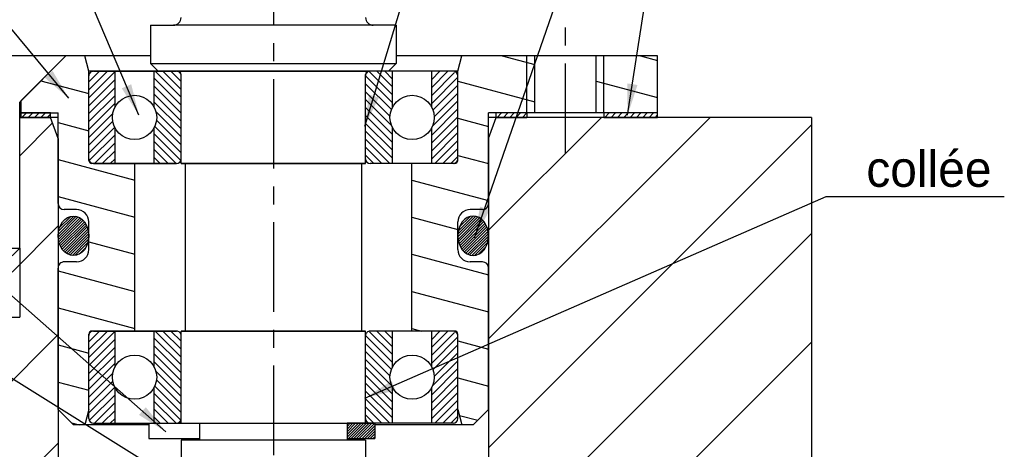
# Model space of a CAD drawing. Extents: x -58 to 1347, y -203 to 217.
# Tile 5 of 10: x 96 to 206, y 19 to 67. Entities that reach past the tile are written whole.
import ezdxf

# ---------------------------------------------------------------- set-up
doc = ezdxf.new("R2010")
doc.units = 0
doc.header["$LTSCALE"] = 8
doc.header["$MEASUREMENT"] = 0
doc.linetypes.add('CENTER', pattern=[2, 1.25, -0.25, 0.25, -0.25])
for name, color, linetype in [('001_GEARBOX_LH', 160, 'CONTINUOUS'), ('003_OUTPUT_SHAFT', 7, 'CONTINUOUS'), ('006_INPUT_SHAFT', 150, 'CONTINUOUS'), ('007_BEARING_HOUSING', 7, 'CONTINUOUS'), ('008_COVER', 7, 'CONTINUOUS'), ('06', 7, 'CONTINUOUS'), ('AXES', 5, 'CENTER'), ('BRGS', 7, 'CONTINUOUS'), ('FIXINGS', 70, 'CONTINUOUS'), ('HACHURES', 5, 'CONTINUOUS'), ('MERGE', 7, 'CONTINUOUS')]:
    doc.layers.add(name, color=color, linetype=linetype)
doc.styles.get("Standard").update_dxf_attribs({"font": 'txt', "height": 4})
doc.styles.add('STYLE1', font='romans.shx')
doc.dimstyles.new('FOCAS1', dxfattribs={"dimtxt": 3.5, "dimasz": 3.5, "dimexe": 1, "dimexo": 1, "dimgap": 1, "dimtad": 1, "dimdec": 7, "dimtxsty": 'STYLE1', "dimcen": 0, "dimclre": 256, "dimclrt": 4, "dimazin": 3, "dimtfac": 1, "dimtdec": 4, "dimtofl": 0, "dimtmove": 0, "dimatfit": 3, "dimtolj": 1})
pattern_1 = [(44.99999999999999, (-386.9363995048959, -279.3187683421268), (-0.1516744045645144, 0.1516744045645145), [])]
pattern_2 = [(45, (0, 0), (-0.3535533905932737, 0.3535533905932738), [])]

msp = doc.modelspace()

# ---------------------------------------------------------------- hatches: boundary and pattern name
at = {"layer": 'HACHURES'}
h = msp.add_hatch(dxfattribs=at)
h.set_pattern_fill('ANSI31', color=256, scale=5, angle=180, style=0)
h.set_pattern_definition([(225, (100.5019605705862, 5.422229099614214), (0.4419417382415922, -0.4419417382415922), [])])
edge = h.paths.add_edge_path()
edge.add_arc((109.2729657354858, 56.3940948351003), 2.470021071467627, 152.3478983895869, 207.6521016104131)
edge.add_line((107.0850657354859, 55.24775383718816), (107.0850657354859, 51.24609483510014))
edge.add_line((107.0850657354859, 51.24609483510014), (104.6826657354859, 51.24609483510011))
edge.add_line((104.6826657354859, 51.24609483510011), (104.167865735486, 51.7608948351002))
edge.add_line((104.167865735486, 51.7608948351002), (104.1678657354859, 61.02729483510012))
edge.add_line((104.1678657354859, 61.02729483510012), (104.6826657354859, 61.54209483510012))
edge.add_line((104.6826657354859, 61.5420948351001), (107.0997272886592, 61.54209483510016))
edge.add_line((107.0997272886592, 61.54209483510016), (107.0850657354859, 57.54043583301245))
h = msp.add_hatch(dxfattribs=at)
h.set_pattern_fill('ANSI31', color=256, scale=5, angle=90, style=0)
h.set_pattern_definition([(135, (100.5019605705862, 5.422229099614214), (-0.4419417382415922, -0.4419417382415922), [])])
edge = h.paths.add_edge_path()
edge.add_line((111.460865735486, 61.54209483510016), (111.460865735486, 57.54043583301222))
edge.add_arc((109.2729657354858, 56.3940948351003), 2.470021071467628, 332.34789838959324, 387.65210161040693, ccw=False)
edge.add_line((111.460865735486, 55.24775383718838), (111.460865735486, 51.24609483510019))
edge.add_line((111.460865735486, 51.24609483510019), (113.9490657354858, 51.24609483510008))
edge.add_line((113.9490657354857, 51.24609483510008), (114.4638657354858, 51.76089483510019))
edge.add_line((114.4638657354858, 51.7608948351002), (114.463865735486, 61.02729483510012))
edge.add_line((114.463865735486, 61.02729483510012), (113.9490657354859, 61.54209483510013))
edge.add_line((113.9490657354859, 61.54209483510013), (111.460865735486, 61.54209483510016))
h = msp.add_hatch(dxfattribs=at)
h.set_pattern_fill('ANSI31', color=256, scale=5, angle=90, style=0)
h.set_pattern_definition([(135, (100.5019605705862, 5.422229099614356), (-0.4419417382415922, -0.4419417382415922), [])])
edge = h.paths.add_edge_path()
edge.add_arc((140.2467657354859, 56.39409483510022), 2.470021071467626, 152.3478983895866, 207.6521016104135)
edge.add_line((138.0588657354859, 55.24775383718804), (138.0588657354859, 51.24609483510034))
edge.add_line((138.0588657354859, 51.24609483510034), (135.5706657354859, 51.24609483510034))
edge.add_line((135.5706657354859, 51.24609483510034), (135.0558657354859, 51.76089483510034))
edge.add_line((135.055865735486, 51.76089483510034), (135.055865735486, 61.02729483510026))
edge.add_line((135.055865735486, 61.02729483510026), (135.570665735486, 61.54209483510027))
edge.add_line((135.5706657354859, 61.54209483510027), (138.0588657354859, 61.54209483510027))
edge.add_line((138.0588657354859, 61.54209483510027), (138.0588657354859, 57.5404358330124))
h = msp.add_hatch(dxfattribs=at)
h.set_pattern_fill('ANSI31', color=256, scale=5, angle=180, style=0)
h.set_pattern_definition([(225, (100.5019605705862, 5.422229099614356), (0.4419417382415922, -0.4419417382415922), [])])
edge = h.paths.add_edge_path()
edge.add_arc((140.2467657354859, 56.39409483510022), 2.47002107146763, 332.3478983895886, 387.652101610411)
edge.add_line((142.4346657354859, 57.54043583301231), (142.4346657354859, 61.54209483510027))
edge.add_line((142.4346657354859, 61.54209483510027), (144.8370657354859, 61.54209483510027))
edge.add_line((144.8370657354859, 61.54209483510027), (145.3518657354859, 61.02729483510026))
edge.add_line((145.3518657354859, 61.02729483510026), (145.3518657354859, 51.76089483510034))
edge.add_line((145.3518657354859, 51.76089483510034), (144.8370657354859, 51.24609483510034))
edge.add_line((144.8370657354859, 51.24609483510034), (142.4346657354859, 51.24609483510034))
edge.add_line((142.4346657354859, 51.24609483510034), (142.4346657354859, 55.24775383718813))
h = msp.add_hatch(dxfattribs=at)
h.set_pattern_fill('ANSI31', color=256, scale=4, style=0)
h.set_pattern_definition(pattern_2)
h.paths.add_polyline_path([(81.85986573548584, 56.8940948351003), (81.85986573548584, 56.3940948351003), (87.69426573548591, 56.3940948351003), (87.69426573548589, 56.8940948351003)])
h.paths.add_polyline_path([(96.61746573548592, 56.8940948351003), (96.61746573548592, 56.3940948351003), (99.87786573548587, 56.3940948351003), (99.87786573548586, 56.8940948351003)])
h = msp.add_hatch(dxfattribs=at)
h.set_pattern_fill('ANSI31', color=256, scale=4, style=0)
h.set_pattern_definition(pattern_2)
h.paths.add_polyline_path([(153.0738657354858, 56.39409483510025), (153.0738657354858, 56.89409483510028), (149.6418657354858, 56.89409483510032), (149.6418657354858, 56.3940948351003)])
h.paths.add_polyline_path([(161.6538657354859, 56.39409483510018), (167.6598657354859, 56.39409483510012), (167.6598657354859, 56.89409483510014), (161.6538657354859, 56.8940948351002)])
h = msp.add_hatch(dxfattribs=at)
h.set_pattern_fill('ANSI31', color=256, scale=1.716, angle=-1.272221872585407e-14, style=0)
h.set_pattern_definition(pattern_1)
edge = h.paths.add_edge_path()
edge.add_ellipse((147.067865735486, 43.18089483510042), major_axis=(-4.043146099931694e-16, -2.201058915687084), ratio=0.7796247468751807, start_angle=0, end_angle=360, ccw=False)
edge = h.paths.add_edge_path()
edge.add_ellipse((102.4518657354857, 43.18089483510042), major_axis=(-6.73857683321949e-16, -2.201058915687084), ratio=0.7796247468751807, start_angle=0, end_angle=360)
h = msp.add_hatch(dxfattribs=at)
h.set_pattern_fill('ANSI31', color=256, scale=5, angle=180, style=0)
h.set_pattern_definition([(225, (100.5019605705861, -23.57817090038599), (0.4419417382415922, -0.4419417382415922), [])])
edge = h.paths.add_edge_path()
edge.add_arc((109.2729657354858, 27.3936948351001), 2.470021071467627, 152.3478983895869, 207.6521016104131)
edge.add_line((107.0850657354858, 26.24735383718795), (107.0850657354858, 22.24569483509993))
edge.add_line((107.0850657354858, 22.24569483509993), (104.6826657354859, 22.2456948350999))
edge.add_line((104.6826657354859, 22.2456948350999), (104.167865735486, 22.7604948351))
edge.add_line((104.167865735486, 22.7604948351), (104.1678657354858, 32.02689483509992))
edge.add_line((104.1678657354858, 32.02689483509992), (104.6826657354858, 32.54169483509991))
edge.add_line((104.6826657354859, 32.5416948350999), (107.0997272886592, 32.54169483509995))
edge.add_line((107.0997272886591, 32.54169483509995), (107.0850657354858, 28.54003583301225))
h = msp.add_hatch(dxfattribs=at)
h.set_pattern_fill('ANSI31', color=256, scale=5, angle=90, style=0)
h.set_pattern_definition([(135, (100.5019605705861, -23.57817090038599), (-0.4419417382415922, -0.4419417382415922), [])])
edge = h.paths.add_edge_path()
edge.add_line((111.4608657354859, 32.54169483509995), (111.4608657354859, 28.54003583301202))
edge.add_arc((109.2729657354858, 27.3936948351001), 2.470021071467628, 332.34789838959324, 387.65210161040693, ccw=False)
edge.add_line((111.4608657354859, 26.24735383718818), (111.4608657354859, 22.24569483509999))
edge.add_line((111.4608657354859, 22.24569483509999), (113.9490657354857, 22.24569483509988))
edge.add_line((113.9490657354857, 22.24569483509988), (114.4638657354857, 22.76049483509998))
edge.add_line((114.4638657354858, 22.7604948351), (114.4638657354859, 32.02689483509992))
edge.add_line((114.4638657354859, 32.02689483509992), (113.9490657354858, 32.54169483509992))
edge.add_line((113.9490657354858, 32.54169483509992), (111.4608657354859, 32.54169483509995))
h = msp.add_hatch(dxfattribs=at)
h.set_pattern_fill('ANSI31', color=256, scale=5, angle=90, style=0)
h.set_pattern_definition([(135, (100.5019605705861, -23.57817090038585), (-0.4419417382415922, -0.4419417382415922), [])])
edge = h.paths.add_edge_path()
edge.add_arc((140.2467657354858, 27.39369483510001), 2.470021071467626, 152.3478983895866, 207.6521016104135)
edge.add_line((138.0588657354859, 26.24735383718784), (138.0588657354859, 22.24569483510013))
edge.add_line((138.0588657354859, 22.24569483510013), (135.5706657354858, 22.24569483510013))
edge.add_line((135.5706657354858, 22.24569483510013), (135.0558657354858, 22.76049483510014))
edge.add_line((135.0558657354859, 22.76049483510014), (135.0558657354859, 32.02689483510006))
edge.add_line((135.0558657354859, 32.02689483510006), (135.5706657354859, 32.54169483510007))
edge.add_line((135.5706657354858, 32.54169483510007), (138.0588657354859, 32.54169483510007))
edge.add_line((138.0588657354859, 32.54169483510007), (138.0588657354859, 28.54003583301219))
h = msp.add_hatch(dxfattribs=at)
h.set_pattern_fill('ANSI31', color=256, scale=5, angle=180, style=0)
h.set_pattern_definition([(225, (100.5019605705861, -23.57817090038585), (0.4419417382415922, -0.4419417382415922), [])])
edge = h.paths.add_edge_path()
edge.add_arc((140.2467657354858, 27.39369483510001), 2.47002107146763, 332.3478983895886, 387.652101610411)
edge.add_line((142.4346657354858, 28.54003583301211), (142.4346657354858, 32.54169483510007))
edge.add_line((142.4346657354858, 32.54169483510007), (144.8370657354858, 32.54169483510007))
edge.add_line((144.8370657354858, 32.54169483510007), (145.3518657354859, 32.02689483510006))
edge.add_line((145.3518657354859, 32.02689483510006), (145.3518657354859, 22.76049483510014))
edge.add_line((145.3518657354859, 22.76049483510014), (144.8370657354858, 22.24569483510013))
edge.add_line((144.8370657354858, 22.24569483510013), (142.4346657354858, 22.24569483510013))
edge.add_line((142.4346657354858, 22.24569483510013), (142.4346657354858, 26.24735383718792))
h = msp.add_hatch(dxfattribs=at)
h.set_pattern_fill('ANSI31', color=256, scale=1.716, angle=-1.272221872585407e-14, style=0)
h.set_pattern_definition(pattern_1)
edge = h.paths.add_edge_path()
edge.add_line((136.0854657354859, 22.24569483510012), (136.0854657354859, 20.52969483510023))
edge.add_line((132.9966657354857, 22.24569483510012), (136.0854657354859, 22.24569483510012))
edge.add_line((132.9966657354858, 22.24569483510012), (132.9966657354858, 20.35809483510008))
edge.add_line((132.9966657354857, 20.52969483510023), (136.0854657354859, 20.52969483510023))

# ---------------------------------------------------------------- linework, layer by layer
at = {"layer": '001_GEARBOX_LH', "color": 7}
for p, q in [((96.44586573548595, 56.8940948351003), (100.7358657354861, 56.8940948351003)), ((96.44586573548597, 56.3940948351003), (99.87786573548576, 56.3940948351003)), ((100.7358657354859, 54.03675920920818), (99.87786573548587, 56.3940948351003)), ((148.7838657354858, 54.03675920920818), (149.6418657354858, 56.3940948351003)), ((184.8198657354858, 56.39409483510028), (184.8198657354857, 12.63609483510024)), ((100.7358657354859, 54.03675920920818), (100.7358657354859, -0.2339051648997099)), ((148.7838657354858, 54.03675920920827), (148.7838657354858, -0.2339051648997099)), ((87.86586573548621, 34.08609483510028), (96.44586573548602, 34.08609483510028))]:
    msp.add_line(p, q, dxfattribs=at)
at = {"layer": '001_GEARBOX_LH', "color": 5}
msp.add_line((96.44586573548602, 41.80809483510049), (96.44586573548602, 34.08609483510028), dxfattribs=at)
at = {"layer": '006_INPUT_SHAFT', "color": 7}
for p, q in [((111.0318657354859, 66.69009483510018), (111.0318657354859, 62.40009483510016)), ((111.0318657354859, 66.69009483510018), (113.6058657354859, 66.69009483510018)), ((135.9138657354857, 66.69009483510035), (113.6058657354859, 66.69009483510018)), ((138.4878657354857, 66.69009483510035), (135.9138657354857, 66.69009483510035)), ((138.4878657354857, 66.69009483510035), (138.4878657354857, 62.40009483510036)), ((111.0318657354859, 62.40009483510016), (138.4878657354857, 62.40009483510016)), ((111.0318657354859, 62.40009483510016), (111.8898657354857, 61.54209483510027)), ((138.4878657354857, 62.40009483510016), (137.6298657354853, 61.54209483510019)), ((114.1206657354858, 61.54209483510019), (111.8898657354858, 61.54209483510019)), ((114.1206657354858, 61.54209483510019), (135.3990657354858, 61.54209483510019)), ((114.4638657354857, 51.24609483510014), (114.4638657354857, 61.19889483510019)), ((135.0558657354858, 51.24609483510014), (135.0558657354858, 61.19889483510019)), ((137.6298657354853, 61.54209483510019), (135.3990657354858, 61.54209483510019)), ((114.4638657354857, 51.24609483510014), (135.0558657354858, 51.24609483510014)), ((114.9354657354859, 51.24609483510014), (114.9354657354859, 32.54169483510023)), ((134.5842657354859, 51.24609483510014), (134.5842657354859, 32.54169483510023)), ((114.4638657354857, 32.54169483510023), (135.0558657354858, 32.54169483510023)), ((114.4638657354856, 22.24569483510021), (114.4638657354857, 32.54169483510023)), ((135.0558657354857, 22.24569483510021), (135.0558657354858, 32.54169483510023)), ((116.5230657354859, 22.24569483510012), (116.5230657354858, 20.35809483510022)), ((132.9966657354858, 22.24569483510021), (135.0558657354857, 22.24569483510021)), ((132.9966657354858, 22.24569483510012), (132.9966657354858, 20.35809483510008)), ((135.0558657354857, 20.35809483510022), (114.4638657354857, 20.35809483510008)), ((114.4638657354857, 20.35809483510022), (114.4638657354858, 17.44089483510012)), ((135.0558657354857, 20.35809483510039), (135.0558657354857, 17.44089483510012))]:
    msp.add_line(p, q, dxfattribs=at)
for centre, radius, start, end in [((113.6058657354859, 67.5480948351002), 0.8580000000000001, 270.0000000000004, 0), ((135.9138657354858, 67.54809483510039), 0.8580000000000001, 180, 270), ((114.1206657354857, 61.19889483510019), 0.3432, 359.9999999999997, 89.99999999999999), ((135.3990657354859, 61.19889483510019), 0.3432, 89.99999999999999, 179.9999999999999)]:
    msp.add_arc(centre, radius, start, end, dxfattribs=at)
at = {"layer": '007_BEARING_HOUSING', "color": 7}
for p, q in [((111.0318657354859, 63.25809483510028), (81.85986573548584, 63.25809483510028)), ((101.5938657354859, 63.25809483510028), (96.61746573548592, 58.2816948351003)), ((104.1678657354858, 61.54209483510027), (103.7080649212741, 63.25809483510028)), ((167.6598657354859, 63.25809483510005), (138.4878657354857, 63.2580948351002)), ((145.3518657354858, 61.54209483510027), (145.8116665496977, 63.25809483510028)), ((153.9318657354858, 56.89409483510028), (153.9318657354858, 63.25809483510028)), ((160.7958657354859, 56.8940948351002), (160.7958657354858, 63.25809483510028)), ((167.6598657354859, 56.39409483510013), (167.6598657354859, 63.25809483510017)), ((145.3518657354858, 61.54209483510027), (104.1678657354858, 61.54209483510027)), ((104.1678657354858, 51.58929483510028), (104.1678657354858, 61.54209483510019)), ((145.3518657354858, 51.58929483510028), (145.3518657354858, 61.54209483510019)), ((96.61746573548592, 56.3940948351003), (96.61746573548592, 58.28169483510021)), ((100.735865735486, 56.3940948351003), (96.44586573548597, 56.3940948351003)), ((100.735865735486, 46.78449483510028), (100.735865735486, 56.8940948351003)), ((148.7838657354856, 46.78449483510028), (148.7838657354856, 56.89409483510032)), ((167.6598657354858, 56.89409483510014), (148.7838657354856, 56.89409483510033)), ((184.8198657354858, 56.39409483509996), (148.7838657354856, 56.39409483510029)), ((113.9490657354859, 51.24609483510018), (104.5110657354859, 51.24609483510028)), ((109.3158657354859, 32.54169483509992), (109.3158657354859, 51.24609483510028)), ((124.7598657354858, 51.24609483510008), (114.4638657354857, 51.24609483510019)), ((135.0558657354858, 51.24609483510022), (124.7598657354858, 51.24609483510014)), ((145.0086657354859, 51.24609483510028), (135.5706657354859, 51.24609483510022)), ((140.2038657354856, 32.54169483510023), (140.2038657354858, 51.24609483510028)), ((102.7950657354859, 46.09809483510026), (101.422265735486, 46.09809483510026)), ((148.0974657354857, 46.09809483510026), (146.7246657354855, 46.09809483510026)), ((104.167865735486, 41.63649483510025), (104.167865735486, 44.72529483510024)), ((145.3518657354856, 41.63649483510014), (145.3518657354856, 44.72529483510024)), ((100.7358657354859, 23.79009483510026), (100.735865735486, 39.57729483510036)), ((102.7950657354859, 40.26369483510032), (101.422265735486, 40.26369483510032)), ((148.0974657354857, 40.26369483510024), (146.7246657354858, 40.26369483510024)), ((148.7838657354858, 23.79009483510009), (148.7838657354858, 39.57729483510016)), ((104.1678657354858, 23.79009483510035), (104.1678657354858, 32.19849483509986)), ((113.9490657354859, 32.54169483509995), (104.5110657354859, 32.54169483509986)), ((135.0558657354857, 32.54169483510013), (114.4638657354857, 32.54169483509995)), ((145.0086657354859, 32.54169483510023), (135.5706657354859, 32.54169483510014)), ((145.3518657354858, 23.79009483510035), (145.3518657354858, 32.19849483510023)), ((100.7358657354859, 23.79009483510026), (102.4518657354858, 22.07409483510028)), ((104.1678657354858, 23.79009483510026), (103.7080649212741, 22.07409483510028)), ((145.3518657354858, 23.79009483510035), (145.8116665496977, 22.07409483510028)), ((148.7838657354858, 23.79009483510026), (147.0678657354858, 22.07409483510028)), ((104.1678657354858, 22.07409483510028), (102.4518657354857, 22.07409483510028)), ((110.8602657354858, 22.07409483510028), (104.1678657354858, 22.07409483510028)), ((145.3518657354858, 22.07409483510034), (136.0854657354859, 22.07409483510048)), ((147.067865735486, 22.07409483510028), (145.3518657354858, 22.07409483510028))]:
    msp.add_line(p, q, dxfattribs=at)
at = {"layer": '007_BEARING_HOUSING', "color": 5}
for p, q in [((153.0738657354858, 56.89409483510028), (153.0738657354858, 63.25809483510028)), ((161.6538657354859, 56.8940948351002), (161.6538657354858, 63.25809483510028))]:
    msp.add_line(p, q, dxfattribs=at)
at = {"layer": '007_BEARING_HOUSING', "color": 7}
for centre, radius, start, end in [((104.5110657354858, 51.58929483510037), 0.3432, 180, 269.9999999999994), ((145.008665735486, 51.58929483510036), 0.3432, 270.0000000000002, 4.707220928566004e-13), ((101.422265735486, 46.78449483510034), 0.6864, 180, 270), ((148.0974657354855, 46.78449483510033), 0.6864, 270, 0), ((102.795065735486, 44.72529483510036), 1.3728, 359.9999999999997, 89.99999999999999), ((146.7246657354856, 44.72529483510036), 1.3728, 89.99999999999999, 180.0000000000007), ((102.795065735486, 41.63649483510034), 1.3728, 270, 0), ((146.7246657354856, 41.63649483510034), 1.3728, 180.000000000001, 270), ((101.4222657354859, 39.57729483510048), 0.6864, 89.99999999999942, 179.9999999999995), ((148.0974657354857, 39.57729483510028), 0.6864, 4.707220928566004e-13, 89.99999999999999), ((104.5110657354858, 32.19849483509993), 0.3432, 90.0000000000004, 179.9999999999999), ((145.008665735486, 32.19849483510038), 0.3432, 0, 90.0000000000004)]:
    msp.add_arc(centre, radius, start, end, dxfattribs=at)
at = {"layer": '008_COVER'}
msp.add_line((110.8602657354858, 20.52969483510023), (116.5230657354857, 20.52969483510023), dxfattribs=at)
at = {"layer": 'AXES', "linetype": 'CENTER'}
for p, q in [((124.7598657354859, 124.6778587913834), (124.7598657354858, -37.87585261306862)), ((157.3638657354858, 52.41347177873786), (157.3638657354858, 67.05805815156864))]:
    msp.add_line(p, q, dxfattribs=at)
at = {"layer": 'BRGS', "color": 7}
for p, q in [((104.1678657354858, 51.76089483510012), (104.1678657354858, 61.02729483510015)), ((104.6826657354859, 61.54209483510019), (113.9490657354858, 61.54209483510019)), ((107.0850657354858, 57.54043583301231), (107.0850657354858, 61.54209483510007)), ((111.4608657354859, 57.54043583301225), (111.4608657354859, 61.54209483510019)), ((135.5706657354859, 61.54209483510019), (113.9888049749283, 61.54209483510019)), ((114.4638657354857, 51.76089483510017), (114.4638657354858, 61.02729483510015)), ((135.0558657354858, 51.76089483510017), (135.0558657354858, 61.02729483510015)), ((144.8370657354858, 61.54209483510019), (135.5706657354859, 61.54209483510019)), ((138.0588657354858, 57.54043583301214), (138.0588657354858, 61.54209483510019)), ((142.4346657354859, 57.54043583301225), (142.4346657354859, 61.54209483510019)), ((145.3518657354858, 51.76089483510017), (145.3518657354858, 61.02729483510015)), ((107.0850657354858, 51.24609483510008), (107.0850657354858, 55.24775383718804)), ((111.4608657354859, 51.24609483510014), (111.4608657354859, 55.24775383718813)), ((138.0588657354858, 51.24609483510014), (138.0588657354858, 55.24775383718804)), ((142.4346657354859, 51.24609483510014), (142.4346657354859, 55.24775383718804)), ((104.6826657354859, 51.24609483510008), (113.9490657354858, 51.24609483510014)), ((135.0558657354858, 51.24609483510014), (114.4638657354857, 51.24609483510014)), ((144.8370657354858, 51.24609483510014), (135.5706657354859, 51.24609483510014)), ((104.1678657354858, 22.76049483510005), (104.1678657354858, 32.02689483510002)), ((104.6826657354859, 32.54169483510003), (113.9490657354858, 32.54169483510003)), ((107.0850657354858, 28.54003583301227), (107.0850657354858, 32.54169483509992)), ((111.4608657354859, 28.54003583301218), (111.4608657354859, 32.54169483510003)), ((135.0558657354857, 32.54169483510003), (114.4638657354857, 32.54169483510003)), ((114.4638657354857, 22.76049483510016), (114.4638657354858, 32.02689483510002)), ((135.0558657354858, 22.76049483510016), (135.0558657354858, 32.02689483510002)), ((144.8370657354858, 32.54169483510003), (135.5706657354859, 32.54169483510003)), ((138.0588657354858, 28.5400358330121), (138.0588657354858, 32.54169483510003)), ((142.4346657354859, 28.5400358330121), (142.4346657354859, 32.54169483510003)), ((145.3518657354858, 22.76049483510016), (145.3518657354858, 32.02689483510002)), ((107.0850657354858, 22.24569483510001), (107.0850657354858, 26.24735383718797)), ((111.4608657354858, 22.24569483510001), (111.4608657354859, 26.24735383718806)), ((138.0588657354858, 22.24569483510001), (138.0588657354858, 26.24735383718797)), ((142.4346657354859, 22.24569483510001), (142.4346657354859, 26.24735383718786)), ((104.6826657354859, 22.24569483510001), (132.9966657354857, 22.24569483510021)), ((135.5706657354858, 22.24569483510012), (132.9966657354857, 22.24569483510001)), ((144.8370657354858, 22.24569483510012), (135.5706657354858, 22.24569483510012))]:
    msp.add_line(p, q, dxfattribs=at)
for centre in [(109.2729657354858, 56.3940948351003), (140.2467657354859, 56.39409483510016), (109.2729657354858, 27.3936948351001), (140.2467657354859, 27.39369483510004)]:
    msp.add_circle(centre, 2.470021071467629, dxfattribs=at)
for centre, start, end in [((104.6826657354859, 61.02729483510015), 89.99999999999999, 180), ((113.9490657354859, 61.02729483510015), 359.9999999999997, 89.99999999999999), ((135.5706657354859, 61.02729483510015), 89.99999999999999, 180), ((144.8370657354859, 61.02729483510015), 0, 89.99999999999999), ((104.6826657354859, 51.76089483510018), 180, 270), ((113.9490657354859, 51.7608948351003), 270.0000000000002, 0), ((135.5706657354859, 51.76089483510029), 180, 270), ((144.8370657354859, 51.76089483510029), 270.0000000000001, 0), ((104.6826657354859, 32.02689483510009), 89.99999999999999, 180), ((113.9490657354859, 32.02689483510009), 359.9999999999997, 89.99999999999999), ((135.5706657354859, 32.02689483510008), 89.99999999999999, 180), ((144.8370657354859, 32.02689483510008), 0, 89.99999999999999), ((104.6826657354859, 22.76049483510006), 180, 270), ((113.9490657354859, 22.76049483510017), 270.0000000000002, 0), ((135.5706657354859, 22.76049483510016), 180, 270), ((144.8370657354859, 22.76049483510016), 270.0000000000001, 0)]:
    msp.add_arc(centre, 0.5148, start, end, dxfattribs=at)
at = {"layer": 'FIXINGS', "color": 7}
for p, q in [((101.593865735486, 63.25809483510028), (82.71786573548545, 63.25809483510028)), ((96.44586573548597, 58.11009483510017), (101.5938657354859, 63.25809483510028)), ((96.44586573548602, 41.80809483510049), (96.44586573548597, 58.11009483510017)), ((87.86586573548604, 41.80809483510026), (96.44586573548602, 41.80809483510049)), ((96.44586573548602, 41.80809483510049), (95.58786573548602, 40.95009483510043)), ((110.8602657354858, 22.24569483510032), (110.8602657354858, 20.52969483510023)), ((132.9966657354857, 22.24569483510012), (136.0854657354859, 22.24569483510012)), ((136.0854657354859, 22.24569483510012), (136.0854657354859, 20.52969483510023)), ((132.9966657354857, 20.52969483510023), (136.0854657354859, 20.52969483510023))]:
    msp.add_line(p, q, dxfattribs=at)
msp.add_ellipse((102.4518657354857, 43.18089483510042), major_axis=(-6.73857683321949e-16, -2.201058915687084), ratio=0.7796247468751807, dxfattribs=at)
at = {"layer": 'FIXINGS', "color": 7, "extrusion": (0, 0, -1)}
msp.add_ellipse((147.067865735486, 43.18089483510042), major_axis=(-4.043146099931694e-16, -2.201058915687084), ratio=0.7796247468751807, dxfattribs=at)
at = {"layer": 'HACHURES'}
for p, q in [((150.2879066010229, 63.25809483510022), (153.9318657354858, 62.28169892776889)), ((165.7427198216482, 63.25809483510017), (167.6598657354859, 62.74439713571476)), ((98.82018207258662, 60.48441117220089), (104.1678657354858, 59.05150365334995)), ((145.3518657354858, 60.43959827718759), (153.9318657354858, 58.14059420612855)), ((160.7958657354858, 60.44249567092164), (167.6598657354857, 58.60329241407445)), ((99.87786573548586, 56.8940948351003), (96.61746573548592, 56.8940948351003)), ((145.3518657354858, 56.29849355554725), (148.7838657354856, 55.37889192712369)), ((148.7838657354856, 43.78600835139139), (161.3919522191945, 56.3940948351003)), ((148.7838657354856, 31.65205598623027), (173.5259045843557, 56.3940948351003)), ((153.0738657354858, 56.89409483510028), (149.6418657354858, 56.89409483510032)), ((149.6418657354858, 56.3940948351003), (153.0738657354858, 56.39409483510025)), ((167.6598657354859, 56.89409483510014), (161.6538657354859, 56.8940948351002)), ((161.6538657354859, 56.39409483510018), (167.6598657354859, 56.39409483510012)), ((96.44586573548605, 52.1177701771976), (100.1031705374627, 55.77507497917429)), ((100.7358657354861, 55.83000056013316), (104.1678657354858, 54.9103989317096)), ((148.7838657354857, 19.5181036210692), (184.8198657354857, 55.55410362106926)), ((100.7358657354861, 51.68889583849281), (109.3158657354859, 49.38989176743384)), ((145.3518657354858, 52.15738883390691), (148.7838657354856, 51.23778720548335)), ((140.2038657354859, 49.39568655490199), (148.7838657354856, 47.09668248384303)), ((100.7358657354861, 47.54779111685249), (109.3158657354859, 45.24878704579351)), ((140.2038657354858, 45.25458183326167), (145.3518657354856, 43.87517939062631)), ((95.58786573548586, 39.12581781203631), (100.7358657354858, 44.27381781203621)), ((148.7838657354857, 7.38415125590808), (184.8198657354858, 43.42015125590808)), ((104.1678657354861, 42.48708476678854), (109.3158657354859, 41.10768232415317)), ((140.2038657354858, 41.11347711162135), (148.7838657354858, 38.81447304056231)), ((100.7358657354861, 39.26558167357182), (109.3158657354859, 36.96657760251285)), ((140.2038657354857, 36.97237238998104), (148.7838657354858, 34.67336831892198)), ((100.735865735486, 35.1244769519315), (109.3158657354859, 32.82547288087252)), ((68.3620951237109, -0.233905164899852), (100.7358657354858, 32.13986544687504)), ((140.2038657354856, 32.83126766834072), (141.2845662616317, 32.54169483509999)), ((100.735865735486, 30.98337223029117), (104.1678657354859, 30.06377060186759)), ((145.3518657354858, 31.45186522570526), (148.7838657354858, 30.53226359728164)), ((165.3117616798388, 11.7780948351), (184.8198657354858, 31.28619889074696)), ((100.735865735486, 26.84226750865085), (104.1678657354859, 25.92266588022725)), ((145.3518657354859, 27.31076050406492), (148.7838657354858, 26.39115887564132)), ((145.5309710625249, 23.12166465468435), (147.5692739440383, 22.5755030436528)), ((102.2233745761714, 22.3025859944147), (103.0761151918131, 22.07409483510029)), ((80.49604748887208, -0.2339051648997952), (100.7358657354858, 20.00591308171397))]:
    msp.add_line(p, q, dxfattribs=at)
at = {"layer": 'MERGE'}
for p, q in [((99.87786573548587, 56.3940948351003), (99.87786573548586, 56.8940948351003)), ((149.6418657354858, 56.39409483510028), (149.6418657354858, 56.8940948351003)), ((153.0738657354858, 56.89409483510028), (153.0738657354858, 56.39409483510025)), ((161.6538657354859, 56.8940948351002), (161.6538657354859, 56.39409483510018))]:
    msp.add_line(p, q, dxfattribs=at)

# ---------------------------------------------------------------- texts
at = {"layer": 'HACHURES', "color": 7, "insert": (190.9544406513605, 50.61249307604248), "char_height": 4, "attachment_point": 4}
msp.add_mtext('\\A1;collée', dxfattribs=at)

# ---------------------------------------------------------------- leaders
at = {"layer": '003_OUTPUT_SHAFT', "color": 5, "annotation_type": 0, "has_hookline": 1, "hookline_direction": 0, "text_width": 14.43944611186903}
msp.add_leader([(147.2303243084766, 42.93906796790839), (166.4935789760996, 98.75036820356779), (169.9935789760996, 98.75036820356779)], dimstyle='FOCAS1', override={"dimtxsty": 'STANDARD', "dimclrt": 7}, dxfattribs=at)
at = {"layer": '06', "color": 5, "annotation_type": 0, "has_hookline": 1, "hookline_direction": 1}
for points, text_width in [([(101.9136660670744, 58.52456084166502), (41.48693365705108, 131.1516802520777), (37.98693365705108, 131.1516802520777)], 14.81425375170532), ([(112.7632706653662, 21.28806148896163), (-10.37005420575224, 130.0161247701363), (-13.87005420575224, 130.0161247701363)], 14.81425375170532), ([(109.7417694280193, 56.64491672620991), (78.36412992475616, 130.4016513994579), (74.86412992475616, 130.4016513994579)], 13.3224065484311), ([(133.0473120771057, 3.848183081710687), (-10.15329269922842, 93.27295890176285), (-13.65329269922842, 93.27295890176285)], 14.95003547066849), ([(112.291547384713, -0.8652984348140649), (-7.920312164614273, 48.76728704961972), (-11.42031216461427, 48.76728704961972)], 14.79552523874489)]:
    msp.add_leader(points, dimstyle='FOCAS1', override={"dimtxsty": 'STANDARD', "dimclrt": 7}, dxfattribs=dict(at, text_width=text_width))
at = {"layer": 'HACHURES', "annotation_type": 0, "has_hookline": 1, "hookline_direction": 0}
for points, text_width in [([(134.9697024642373, 55.42357828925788), (152.0889775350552, 111.9958581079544), (155.5889775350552, 111.9958581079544)], 15.40245566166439), ([(164.3056448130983, 56.63931277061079), (167.8563792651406, 79.54034212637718), (171.3563792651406, 79.54034212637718)], 14.6263792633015), ([(134.9697024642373, 25.0474525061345), (186.4544406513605, 47.54564450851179), (189.9544406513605, 47.54564450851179)], 15.40245566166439)]:
    msp.add_leader(points, dimstyle='FOCAS1', override={"dimtxsty": 'STANDARD', "dimclrt": 7}, dxfattribs=dict(at, text_width=text_width))

doc.saveas('drawing.dxf')
